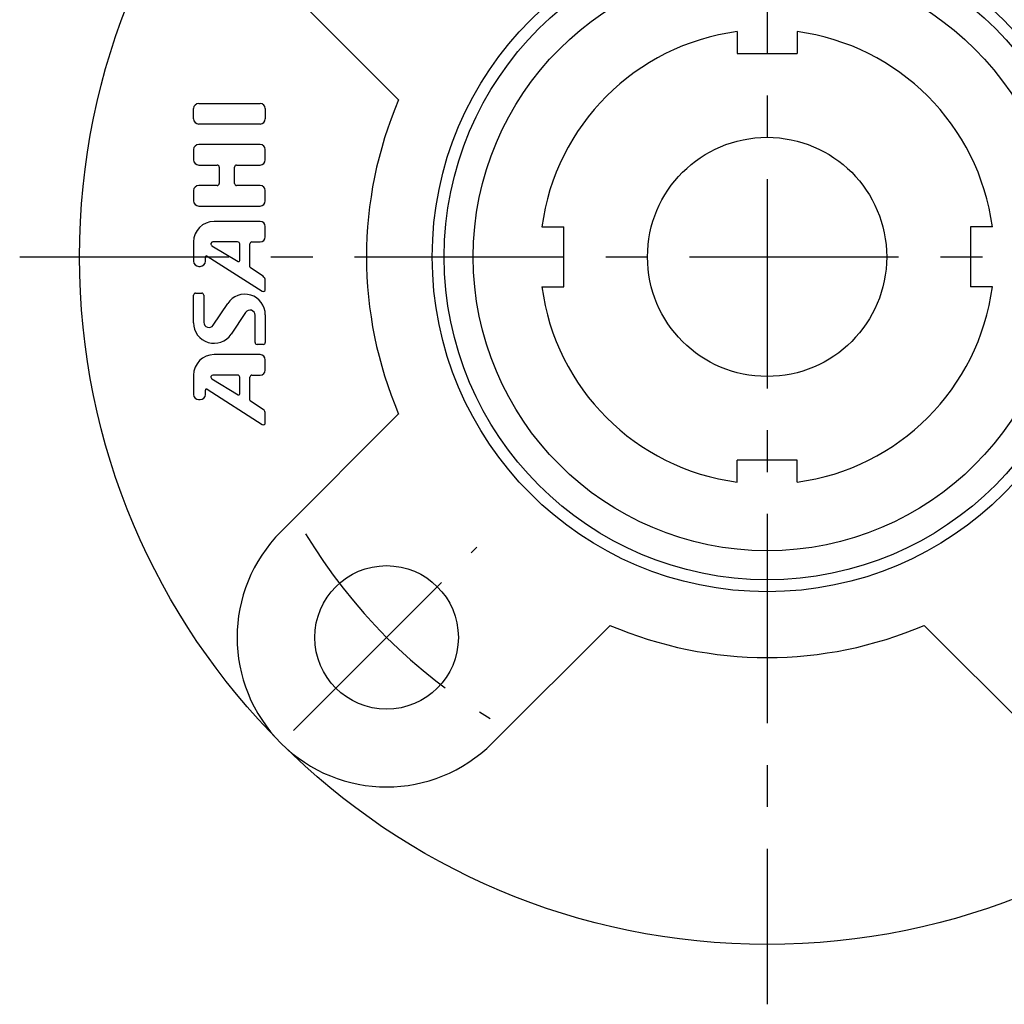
# Model space of a CAD drawing. Extents: x -62 to 128, y -62 to 128.
# Tile 1 of 7: x -62 to 20, y -62 to 20. Entities that reach past the tile are written whole.
import ezdxf

# ---------------------------------------------------------------- set-up
doc = ezdxf.new("R2010")
doc.units = 0
doc.header["$LTSCALE"] = 14
doc.linetypes.add('CENTER', pattern=[2, 1.25, -0.25, 0.25, -0.25])
doc.layers.get('0').update_dxf_attribs({"linetype": 'CONTINUOUS'})
doc.layers.add('1', color=3, linetype='CONTINUOUS')
doc.layers.add('CENTER', color=1, linetype='CENTER')

msp = doc.modelspace()

# ---------------------------------------------------------------- linework, layer by layer
for p, q in [((-40.659, 22.981), (-30.816, 13.138)), ((-2.5, 18.835), (-2.5, 17)), ((2.5, 18.835), (2.5, 17)), ((-2.5, 17), (2.5, 17)), ((-18.835, 2.5), (-17, 2.5)), ((-17, -2.5), (-17, 2.5)), ((17, 2.5), (17, -2.5)), ((18.835, 2.5), (17, 2.5)), ((-18.835, -2.5), (-17, -2.5)), ((18.835, -2.5), (17, -2.5)), ((-40.659, -22.981), (-30.816, -13.138)), ((2.5, -17), (-2.5, -17)), ((-2.5, -18.835), (-2.5, -17)), ((2.5, -18.835), (2.5, -17)), ((-22.981, -40.659), (-13.138, -30.816)), ((22.981, -40.659), (13.138, -30.816))]:
    msp.add_line(p, q)
for centre, radius in [((0, 0), 57.5), ((0, 0), 28), ((0, 0), 27), ((0, 0), 24.571), ((0, 0), 10), ((-31.82, -31.82), 6)]:
    msp.add_circle(centre, radius)
for centre, radius, start, end in [((0, 0), 19, 97.56084, 172.43916), ((0, 0), 19, 7.56084, 82.43916), ((0, 0), 33.5, 156.90905, 203.09095), ((0, 0), 19, 187.56084, 262.43916), ((0, 0), 19, 277.56084, 352.43916), ((-31.82, -31.82), 12.5, 135, 315), ((0, 0), 33.5, 246.90905, 293.09095)]:
    msp.add_arc(centre, radius, start, end)
at = {"layer": '1'}
for p, q in [((-47.961, 11.54), (-47.961, 12.397)), ((-47.533, 12.825), (-42.39, 12.825)), ((-41.961, 12.397), (-41.961, 11.54)), ((-42.39, 11.111), (-47.533, 11.111)), ((-42.39, 9.397), (-47.533, 9.397)), ((-47.961, 8.968), (-47.961, 8.111)), ((-41.961, 8.111), (-41.961, 8.968)), ((-47.533, 7.683), (-45.99, 7.683)), ((-45.818, 7.511), (-45.818, 6.14)), ((-44.533, 6.14), (-44.533, 7.511)), ((-44.361, 7.683), (-42.39, 7.683)), ((-45.99, 5.968), (-47.533, 5.968)), ((-42.39, 5.968), (-44.361, 5.968)), ((-47.961, 5.54), (-47.961, 4.683)), ((-41.961, 4.683), (-41.961, 5.54)), ((-47.533, 4.254), (-42.39, 4.254)), ((-42.39, 2.968), (-46.247, 2.968)), ((-41.961, 1.683), (-41.961, 2.54)), ((-47.961, 1.254), (-47.961, -0.366)), ((-46.431, 0.936), (-44.234, -0.382)), ((-44.276, 1.254), (-46.342, 1.254)), ((-44.104, -0.309), (-44.104, 1.083)), ((-43.247, -0.843), (-43.247, 1.083)), ((-43.076, 1.254), (-42.39, 1.254)), ((-46.834, 0.069), (-42.225, -2.864)), ((-47.533, -0.794), (-47.395, -0.794)), ((-46.966, -0.366), (-46.966, -0.003)), ((-42.152, -1.619), (-43.209, -0.914)), ((-41.961, -2.719), (-41.961, -1.975)), ((-47.961, -5.513), (-47.961, -3.203)), ((-47.79, -3.032), (-47.276, -3.032)), ((-47.104, -3.203), (-47.104, -5.473)), ((-46.319, -5.711), (-45.102, -3.886)), ((-43.604, -4.638), (-44.821, -6.464)), ((-42.818, -7.146), (-42.818, -4.876)), ((-41.961, -4.836), (-41.961, -7.146)), ((-42.133, -7.317), (-42.647, -7.317)), ((-42.39, -8.175), (-46.247, -8.175)), ((-41.961, -9.46), (-41.961, -8.603)), ((-47.961, -9.889), (-47.961, -11.509)), ((-46.431, -10.207), (-44.234, -11.525)), ((-44.276, -9.889), (-46.342, -9.889)), ((-44.104, -11.452), (-44.104, -10.06)), ((-43.247, -11.986), (-43.247, -10.06)), ((-43.076, -9.889), (-42.39, -9.889)), ((-46.966, -11.509), (-46.966, -11.146)), ((-46.834, -11.074), (-42.225, -14.007)), ((-47.537, -11.937), (-47.399, -11.937)), ((-42.151, -12.762), (-43.208, -12.057)), ((-41.96, -13.862), (-41.96, -13.118))]:
    msp.add_line(p, q, dxfattribs=at)
for centre, radius, start, end in [((-47.533, 12.397), 0.429, 90, 180), ((-42.39, 12.397), 0.429, 0, 90), ((-47.533, 11.54), 0.429, 180, 270), ((-42.39, 11.54), 0.429, 270, 0), ((-47.533, 8.968), 0.429, 90, 180), ((-42.39, 8.968), 0.429, 0, 90), ((-47.533, 8.111), 0.429, 180, 270), ((-45.99, 7.511), 0.171, 0, 90), ((-44.361, 7.511), 0.171, 90, 180), ((-42.39, 8.111), 0.429, 270, 0), ((-47.533, 5.54), 0.429, 90, 180), ((-45.99, 6.14), 0.171, 270, 0), ((-44.361, 6.14), 0.171, 180, 270), ((-42.39, 5.54), 0.429, 0, 90), ((-47.533, 4.683), 0.429, 180, 270), ((-42.39, 4.683), 0.429, 270, 0), ((-46.247, 1.254), 1.714, 90, 180), ((-42.39, 2.54), 0.429, 0, 90), ((-42.39, 1.683), 0.429, 270, 0), ((-46.342, 1.083), 0.171, 90, 239.03624), ((-44.276, 1.083), 0.171, 0, 90), ((-43.076, 1.083), 0.171, 90, 180), ((-46.88, -0.003), 0.0857, 57.52881, 180), ((-47.533, -0.366), 0.429, 180, 270), ((-47.395, -0.366), 0.429, 270, 0), ((-44.19, -0.309), 0.0857, 239.03624, 0), ((-43.161, -0.843), 0.0857, 180, 236.30993), ((-42.39, -1.975), 0.429, 0, 56.30993), ((-47.79, -3.203), 0.171, 90, 180), ((-47.276, -3.203), 0.171, 0, 90), ((-43.676, -4.836), 1.714, 0, 146.30993), ((-42.133, -2.719), 0.171, 237.52881, 0), ((-43.247, -4.876), 0.429, 0, 146.30993), ((-46.247, -5.513), 1.714, 180, 326.30993), ((-46.676, -5.473), 0.429, 180, 326.30993), ((-42.647, -7.146), 0.171, 180, 270), ((-42.133, -7.146), 0.171, 270, 0), ((-46.247, -9.889), 1.714, 90, 180), ((-42.39, -8.603), 0.429, 0, 90), ((-42.39, -9.46), 0.429, 270, 0), ((-46.342, -10.06), 0.171, 90, 239.03624), ((-44.276, -10.06), 0.171, 0, 90), ((-43.076, -10.06), 0.171, 90, 180), ((-47.533, -11.509), 0.429, 180, 270), ((-47.395, -11.509), 0.429, 270, 0), ((-46.88, -11.146), 0.0857, 57.52881, 180), ((-44.19, -11.452), 0.0857, 239.03624, 0), ((-43.16, -11.986), 0.0857, 180, 236.30993), ((-42.389, -13.118), 0.429, 0, 56.30993), ((-42.133, -13.862), 0.171, 237.52881, 0)]:
    msp.add_arc(centre, radius, start, end, dxfattribs=at)
at = {"layer": 'CENTER'}
for p, q in [((0, 62.5), (0, -62.5)), ((-62.5, 0), (62.5, 0)), ((-39.598, -39.598), (-24.271, -24.271))]:
    msp.add_line(p, q, dxfattribs=at)
msp.add_arc((0, 0), 45, 210.95926, 239.04074, dxfattribs=at)

doc.saveas('drawing.dxf')
